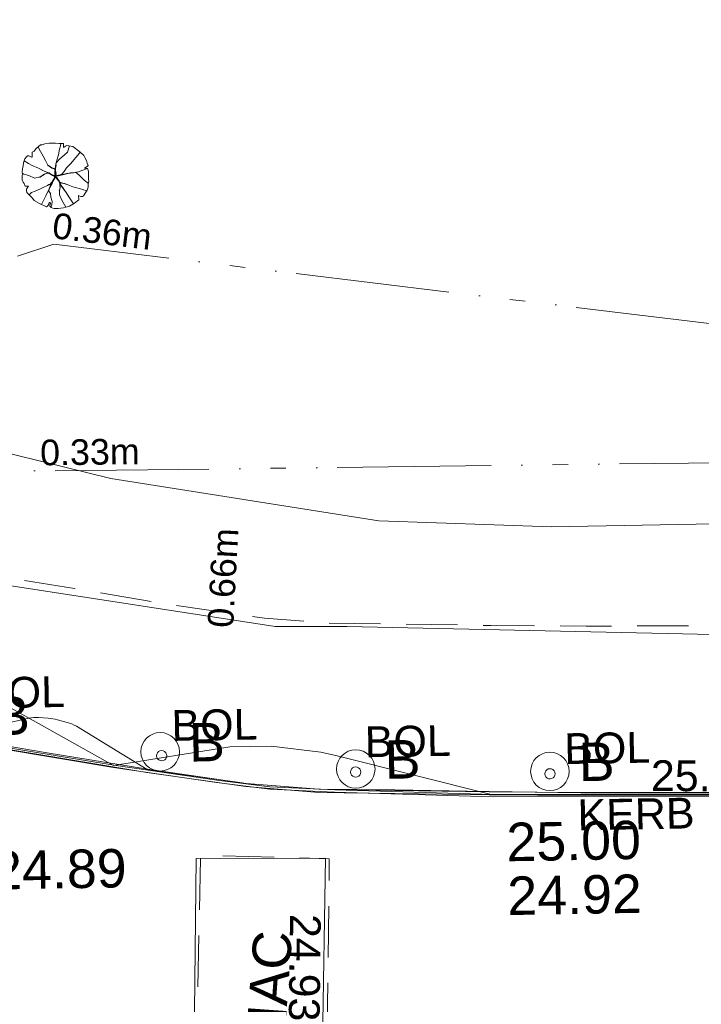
# Model space of a CAD drawing. Header units: millimetres. Extents: x -290717 to 520720, y -88450 to 287762.
# Tile 107 of 197: x -272459 to -265816, y 82152 to 91750. Entities that reach past the tile are written whole.
import ezdxf

# ---------------------------------------------------------------- set-up
doc = ezdxf.new("R2010")
doc.units = ezdxf.units.MM
for name, pattern in [('IMPORT-DASHED _2_', [750, 500, -250]), ('IMPORT-UG_EIR_QLB2 _2_', [2750, 1500, -300.0000000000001, 0, -300.0000000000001, 150, -300.0000000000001, 0, -200]), ('IMPORT-UG_ELEC_LV_QLB2 _2_', [2700, 1500, -300.0000000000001, 0, -250, 150, -300.0000000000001, 0, -200]), ('IMPORT-UG_ELEC_STREET LIGHTING_QLB2 _2_', [2700, 1500, -300.0000000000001, 0, -250, 150, -300.0000000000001, 0, -200])]:
    doc.linetypes.add(name, pattern=pattern)
for name, color, linetype, lineweight, true_color in [('00_TOPO_FOOTPATH', 7, 'Continuous', 9, 0xa50000), ('00_TOPO_FURN_BOLLARD', 7, 'Continuous', 9, 0x666666), ('00_TOPO_KERB_BOTTOM', 1, 'Continuous', 9, 0xff0000), ('00_TOPO_KERB_TOP', 7, 'Continuous', 9, 0xa500a5), ('00_UAV_FORM_LINES', 7, 'Continuous', 9, 0x666666), ('01_DTM_CONTOUR_MJR', 7, 'Continuous', 9, 0x7f3f00), ('12333-PUM-2D-U-0001-C01 - Rev2_REVIT IMPORT_dwg', 7, 'Continuous', 9, 0x767676), ('BOLLARD', 7, 'Continuous', 9, 0x00a5a5), ('BOLLARD_TXT', 7, 'Continuous', 9, 0x00a5a5), ('CONTOURS_INDEX', 4, 'Continuous', 9, 0x00ffff), ('CONTOURS_INDEX_LVL', 4, 'Continuous', 9, 0x00ffff), ('KERB_BOTTOM', 7, 'Continuous', 9, 0x0000a5), ('KERB_BOTTOM_TXT', 7, 'Continuous', 9, 0x0000a5), ('KERB_TOP', 2, 'Continuous', 9, 0xffff00), ('PUM-EIRCOMM-NOTES', 6, 'Continuous', 9, 0xff00ff), ('PUM-EIRCOMM-QLB2', 6, 'IMPORT-UG_EIR_QLB2 _2_', 9, 0xff00ff), ('PUM-ELECTRIC-LV-QLB2', 1, 'IMPORT-UG_ELEC_LV_QLB2 _2_', 9, 0xff0000), ('SAPLING', 120, 'Continuous', 9, 0x00ffbf)]:
    doc.layers.add(name, color=color, linetype=linetype, lineweight=lineweight, true_color=true_color)
for name, color, linetype, lineweight in [('00_TOPO_SURFACE', 7, 'Continuous', 9), ('00_TOPO_SURVEY_TEXT', 7, 'Continuous', 9), ('CHANGE_OF_SURFACE', 7, 'IMPORT-DASHED _2_', 9), ('CHANGE_OF_SURFACE_LVL', 7, 'Continuous', 9)]:
    doc.layers.add(name, color=color, linetype=linetype, lineweight=lineweight)
doc.styles.add('Arial_1', font='arial.ttf', dxfattribs={"height": 250})
doc.styles.add('Arial_3', font='arial.ttf', dxfattribs={"height": 299.9999999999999})
doc.styles.add('Swis721 Lt BT_2', font='swissl.ttf', dxfattribs={"height": 375})

# ---------------------------------------------------------------- blocks, each defined once
blk = doc.blocks.new('12333-PUM-2D-U-0001-C01 - Rev2_REVIT IMPORT_dwg_MSL_Bollard_2-2077182-Site Location Plan Existing')
at = {"layer": '00_TOPO_FURN_BOLLARD', "color": 254, "true_color": 0xcccccc}
blk.add_circle((0, 0), 62.50000000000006, dxfattribs=at)
blk = doc.blocks.new('12333-PUM-2D-U-0001-C01 - Rev2_REVIT IMPORT_dwg_MGS62954_T2_Galway_ITM_3d_Rev1-2077680-Site Location Plan Existing')
at = {"layer": '00_TOPO_FOOTPATH', "color": 254, "true_color": 0xcccccc, "flags": 128}
blk.add_lwpolyline([(533624629.855934, 725680580.2384113), (533624580.4577006, 725676919.6194859), (533624459.6280994, 725670973.9038116), (533624365.0675897, 725665358.2775408), (533624297.2866068, 725662202.8826259), (533624269.4258258, 725658440.3911254), (533624197.4600208, 725655087.8044952), (533624176.1033188, 725653351.1339405), (533624180.2796323, 725652316.5281343), (533624315.2070267, 725651136.9566214), (533624479.2832589, 725650424.1209928), (533624839.9968577, 725649585.1180503), (533625322.7080212, 725648880.2344853), (533625900.4260818, 725648297.5372416), (533626363.6291289, 725647923.2134187), (533627095.3721483, 725647493.8236501), (533627906.9588982, 725647156.1921736), (533628824.2835766, 725646879.3990555), (533630833.1913085, 725646420.767189), (533633530.1699058, 725645957.1704705), (533634229.1095665, 725645943.616578), (533637941.5537746, 725645796.8290335)], dxfattribs=at)
at = {"layer": '00_TOPO_KERB_BOTTOM', "color": 254, "true_color": 0xcccccc, "flags": 128}
blk.add_lwpolyline([(533630827.1163728, 725644812.4693213), (533631928.762276, 725644609.825802), (533632931.9456457, 725644446.5202338), (533633449.56635, 725644372.8230214), (533634081.4404398, 725644332.3212948), (533635623.9799489, 725644259.3371454), (533638279.549203, 725644218.5168664)], dxfattribs=at)
at = {"layer": '00_TOPO_KERB_TOP', "color": 254, "true_color": 0xcccccc, "flags": 128}
blk.add_lwpolyline([(533630831.1032272, 725644833.3421192), (533631932.391922, 725644630.7643068), (533632935.1507068, 725644467.5278559), (533633451.7468747, 725644393.9765137), (533634082.6222996, 725644353.5387993), (533635624.6455635, 725644280.5790758), (533638279.7794068, 725644239.7654897)], dxfattribs=at)
at = {"layer": '00_TOPO_SURFACE', "color": 254, "true_color": 0xcccccc, "flags": 128}
blk.add_lwpolyline([(533632615.158685, 725639463.2067119), (533632670.0000001, 725641920.0000001), (533632720, 725643710.0000001), (533633980, 725643690.0000002), (533633920.0000001, 725641890), (533633880, 725640060.0000002), (533633888.8732259, 725639431.0626625)], dxfattribs=at)
at = {"layer": '00_UAV_FORM_LINES', "color": 254, "true_color": 0xcccccc, "flags": 128}
blk.add_lwpolyline([(533639235.112, 725646884.8149999), (533636244.1120001, 725646881.815), (533634557.1120001, 725646967.8149999), (533631953.112, 725647426.8150003), (533630099.1120001, 725647916.8150002), (533628527.1120002, 725648476.8150002)], dxfattribs=at)
at = {"layer": '01_DTM_CONTOUR_MJR', "color": 254, "true_color": 0xcccccc, "flags": 128}
blk.add_lwpolyline([(533638280.0000001, 725644236.6666667), (533637473.9393939, 725644246.0606061), (533635620.0000001, 725644280.0000001), (533634111.5827771, 725644684.7774376), (533633952.2464945, 725644723.9693526), (533633470.4375047, 725644791.0860292), (533633066.9572435, 725644790.6208354), (533631930.0000002, 725644630), (533630830.0000001, 725645270.0000001)], dxfattribs=at)
at = {"xscale": 3, "yscale": 3, "zscale": 3}
for p in [(533632387.6505762, 725644754.6639644), (533634291.027256, 725644553.6615254), (533636182.1188004, 725644497.3398715)]:
    blk.add_blockref('12333-PUM-2D-U-0001-C01 - Rev2_REVIT IMPORT_dwg_MSL_Bollard_2-2077182-Site Location Plan Existing', p, dxfattribs=at)
at = {"layer": '00_TOPO_FURN_BOLLARD', "char_height": 375, "width": 398.9072968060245, "attachment_point": 1, "line_spacing_factor": 1.005061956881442, "style": 'Swis721 Lt BT_2'}
for insert in [(533630773.8600944, 725645318.582139), (533632670.408896, 725645028.8613142), (533634573.7855757, 725644827.8588755), (533636464.8771201, 725644771.5372214)]:
    blk.add_mtext('B', dxfattribs=dict(at, insert=insert))
at = {"layer": '00_TOPO_KERB_BOTTOM', "color": 251, "true_color": 0x666666, "insert": (533635746.1698834, 725643478.8666075), "char_height": 375, "width": 1495.902363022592, "attachment_point": 1, "line_spacing_factor": 1.005061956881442, "style": 'Swis721 Lt BT_2'}
blk.add_mtext('24.92', dxfattribs=at)
at = {"layer": '00_TOPO_KERB_TOP', "color": 251, "true_color": 0x666666, "insert": (533635746.7698833, 725644003.3295014), "char_height": 375, "width": 1495.902363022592, "attachment_point": 1, "line_spacing_factor": 1.005061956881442, "style": 'Swis721 Lt BT_2'}
blk.add_mtext('25.00', dxfattribs=at)
at = {"layer": '00_TOPO_SURFACE', "color": 251, "true_color": 0x666666, "insert": (533630730.0000001, 725643815.2296078), "char_height": 375, "width": 1495.902363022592, "attachment_point": 1, "line_spacing_factor": 1.005061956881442, "style": 'Swis721 Lt BT_2'}
blk.add_mtext('24.89', dxfattribs=at)
at = {"layer": '00_TOPO_SURVEY_TEXT', "color": 251, "true_color": 0x666666, "insert": (533633073.0195004, 725640804.3968663), "char_height": 375, "width": 2450.430537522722, "attachment_point": 1, "rotation": 84.85409152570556, "line_spacing_factor": 1.005061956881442, "style": 'Swis721 Lt BT_2'}
blk.add_mtext('TARMAC', dxfattribs=at)
blk = doc.blocks.new('12333-PUM-2D-U-0001-C01 - Rev2_REVIT IMPORT_dwg_SAPLING-2077789-Site Location Plan Existing')
at = {"layer": 'SAPLING', "color": 254, "true_color": 0xeaeaea, "flags": 128}
blk.add_lwpolyline([(-223.7556088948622, 233.4841135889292), (-204.9471663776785, 245.1583192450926), (-187.4358579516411, 265.9124626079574), (-161.4931785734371, 287.9637400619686), (-141.3876021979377, 303.5293476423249), (-126.4705616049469, 304.8264816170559), (-97.9336143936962, 315.2035532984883), (-57.07389453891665, 319.0949552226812), (-20.10557649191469, 318.4463882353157), (6.485669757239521, 319.0949552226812), (42.1568537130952, 315.2035532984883), (83.01657368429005, 313.2578523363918), (81.71943970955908, 297.04367776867), (82.36800669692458, 275.6409674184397), (101.176449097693, 287.9637400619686), (116.0934898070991, 295.0979768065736), (173.8159511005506, 282.7752041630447), (241.9154843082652, 230.2412786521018), (278.2352352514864, 192.6243937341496), (289.9094409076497, 173.8159512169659), (304.177914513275, 143.9818700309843), (310.0150173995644, 119.3363247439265), (318.4463881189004, 95.98791331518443), (308.069316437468, 84.9622746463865), (284.7209051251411, 70.69380104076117), (313.9064193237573, 66.15383212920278), (319.0949551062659, 51.2367916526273), (320.3920890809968, 34.37405009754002), (321.0406560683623, -18.80844251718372), (321.0406560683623, -44.10255479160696), (322.3377900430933, -57.72246140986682), (317.7978212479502, -86.90797560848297), (317.1492541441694, -88.20510958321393), (315.2035532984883, -116.0934898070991), (304.8264815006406, -145.2790040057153), (292.5037088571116, -164.087446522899), (269.8038645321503, -199.1100634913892), (257.4810918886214, -204.9471663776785), (242.5640511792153, -206.2443003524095), (226.3498767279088, -198.4614965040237), (219.2156398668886, -195.8672286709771), (223.7556087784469, -236.7269484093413), (178.355920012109, -270.4524315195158), (129.7133963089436, -296.3951107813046), (93.39364536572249, -306.7721825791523), (70.69380092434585, -312.6092853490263), (18.8084424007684, -319.0949552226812), (-18.15987552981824, -318.4463882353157), (-31.77978214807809, -315.8521202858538), (-48.64252370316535, -306.7721825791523), (-59.66816237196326, -295.7465437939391), (-60.96529634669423, -286.6666060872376), (-54.47962658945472, -268.5067305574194), (-61.61386333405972, -259.4267928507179), (-65.50526525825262, -258.7782258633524), (-70.6938011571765, -273.0466994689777), (-84.31370777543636, -295.0979768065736), (-94.69077945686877, -299.637945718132), (-161.4931785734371, -267.8581635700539), (-214.0271042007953, -234.7812475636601), (-226.9984438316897, -214.02710408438), (-256.1839580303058, -184.8415898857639), (-273.0466995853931, -168.6274153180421), (-281.478070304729, -157.6017766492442), (-286.0180392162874, -141.3876020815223), (-284.7209052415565, -125.1734275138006), (-276.9381013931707, -109.6078199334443), (-265.9124627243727, -94.69077934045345), (-296.3951108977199, -94.04221235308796), (-308.7178835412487, -68.09953309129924), (-316.5006873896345, -55.12819346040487), (-324.9320581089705, -35.67118395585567), (-324.9320581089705, 12.32277264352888), (-321.6892231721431, 18.80844251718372), (-322.9863571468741, 23.9969784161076), (-324.9320581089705, 44.75112177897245), (-319.7435222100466, 73.28806899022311), (-315.2035534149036, 104.4192841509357), (-309.3664505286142, 131.6590973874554), (-295.0979769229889, 171.8702502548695), (-280.1809363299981, 191.3272597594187), (-269.1552976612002, 199.7586304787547), (-266.5610297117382, 201.0557644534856), (-256.832524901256, 199.7586304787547), (-232.1869796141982, 186.7872908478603), (-228.2955776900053, 185.4901568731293), (-224.4041758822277, 190.0301257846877), (-225.7013098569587, 204.9471663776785)], close=True, dxfattribs=at)
for points in [[(-140.7390352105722, -277.5866683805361), (-119.3363247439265, -230.8898456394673), (-99.23074836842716, -191.3272597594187), (-77.17947091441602, -151.1161067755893), (-54.47962658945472, -108.3106860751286), (-30.48264817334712, -56.42532743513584), (-16.21417456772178, -31.77978214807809), (-2.594267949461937, -9.728504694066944), (-5.188535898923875, 32.42834913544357), (-1.945700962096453, 70.0452340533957), (3.891401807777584, 113.4992218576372), (16.21417445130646, 154.3589417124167), (31.1312151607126, 203.0014654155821), (42.80542070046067, 258.7782258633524), (52.53392551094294, 290.5580080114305), (57.07389442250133, 314.5549863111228)], [(141.3876020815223, 290.5580080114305), (121.9305925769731, 230.2412786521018), (87.55654247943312, 200.4071974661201), (44.75112166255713, 164.7360135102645), (9.079937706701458, 128.416262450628), (5.837102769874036, 107.6621190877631), (0.6485669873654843, 69.3966670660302), (3.891401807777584, 18.80844251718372), (9.079937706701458, -0.6485669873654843), (26.59124624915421, -0.6485669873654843), (62.91099719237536, 16.86274155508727), (85.61084163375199, 42.15685382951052), (109.6078199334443, 77.17947091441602), (150.4675397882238, 118.0391907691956), (180.3016209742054, 152.4132407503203), (219.2156398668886, 199.1100634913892), (245.1583191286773, 226.3498768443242)], [(-166.0331474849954, 284.0723381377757), (-141.3876021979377, 238.6726493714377), (-116.0934898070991, 193.9215277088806), (-94.04221246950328, 150.4675397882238), (-72.63950211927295, 104.4192841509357), (-34.37405009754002, 75.88233693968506), (-7.782803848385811, 68.09953309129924), (0, 53.8310594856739), (-0.6485669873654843, 32.42834913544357), (-5.837102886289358, 4.539968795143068), (-9.728504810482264, -20.75414347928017), (-25.94267937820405, -46.04825575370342), (-46.04825575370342, -79.12517176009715), (-63.55956429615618, -124.5248605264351), (-67.45096622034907, -149.1704058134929), (-53.18249261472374, -169.924549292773), (-49.93965767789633, -207.5414343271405), (-38.91401900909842, -250.3468551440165), (-40.21115298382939, -281.478070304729), (-46.69682274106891, -298.9893787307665), (-48.64252370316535, -306.7721825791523)], [(93.39364536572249, -306.7721825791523), (57.07389442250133, -236.7269484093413), (34.37404998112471, -186.7872908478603), (35.02261696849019, -145.9275709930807), (42.80542070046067, -115.4449228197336), (40.85971985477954, -75.23376995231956), (33.07691600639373, -47.99395671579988), (17.51130842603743, -29.83408118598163), (-5.837102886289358, -6.485669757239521), (-29.18551419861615, 4.539968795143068), (-60.96529634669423, 27.2398132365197), (-94.04221246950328, 40.85971985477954), (-128.4162625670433, 58.37102839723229), (-164.087446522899, 77.17947091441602), (-227.6470108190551, 105.7164181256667), (-260.0753598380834, 123.8762935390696), (-302.2322137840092, 151.7646737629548)], [(-75.23376995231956, 108.9592530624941), (-57.07389453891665, 94.69077934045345), (-38.26545202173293, 82.36800669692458), (-15.56560769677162, 71.99093501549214), (-2.594267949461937, 62.91099730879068), (-0.6485669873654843, 43.45398780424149), (-1.945700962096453, 29.18551419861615), (0.6485669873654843, 16.86274155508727), (-2.594267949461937, 3.242834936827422), (3.2428348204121, -8.431370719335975), (13.61990650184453, -23.34841131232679), (23.34841131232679, -41.50828684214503), (33.07691600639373, -54.4796264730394), (45.39968864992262, -78.47660488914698), (53.8310594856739, -95.33934632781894), (67.45096610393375, -114.1477888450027), (88.8536764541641, -147.2247049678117)], [(9.079937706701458, 131.0105304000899), (4.539968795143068, 117.3906237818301), (7.78280373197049, 105.0678511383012), (2.594267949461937, 83.66514067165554), (0.6485669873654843, 70.69380104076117), (-0.6485669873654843, 53.8310594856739), (-2.594267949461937, 38.2654519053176), (5.188535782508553, 25.94267926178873), (4.539968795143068, 14.26847360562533), (5.837102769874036, 5.837102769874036), (8.431370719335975, 1.297133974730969)], [(-323.6349241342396, 31.1312151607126), (-308.7178835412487, 22.05127745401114), (-260.7239268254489, 7.134236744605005), (-205.595733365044, -19.45700950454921), (-149.8189729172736, -7.78280373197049), (-101.8250163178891, 20.75414347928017), (-72.63950211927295, 29.18551419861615), (-35.02261708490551, 8.431370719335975), (-16.86274167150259, 4.539968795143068), (12.97133951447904, 0.6485669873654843), (36.96831793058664, 5.188535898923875), (73.2880688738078, 22.69984444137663)], [(-140.7390352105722, 64.20813128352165), (-110.2563870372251, 49.29109069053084), (-101.1764493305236, 44.10255479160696), (-86.90797560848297, 36.96831793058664), (-61.61386333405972, 29.18551419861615), (-46.04825575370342, 18.80844251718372), (-35.671184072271, 9.728504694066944), (-22.05127745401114, 6.485669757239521), (-1.297133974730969, 3.891401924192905), (-2.594267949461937, -0.6485669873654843), (-3.242834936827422, -9.079937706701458), (-18.80844251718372, 0.6485669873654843), (-29.18551419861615, 5.188535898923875), (-44.10255490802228, 13.61990661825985), (-63.55956429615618, 25.94267926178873), (-73.93663609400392, 31.1312151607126), (-77.82803790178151, 28.53694721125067), (-97.2850474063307, 22.69984444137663), (-116.0934898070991, 14.91704059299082), (-123.8762936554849, 6.485669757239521), (-137.4962002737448, 0), (-151.7646738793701, -9.079937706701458), (-156.3046427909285, -9.079937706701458)], [(-145.2790040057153, 66.80239911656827), (-124.5248606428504, 55.77676044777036), (-92.09651150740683, 39.56258588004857), (-55.12819357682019, 24.64554528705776), (-29.18551419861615, 7.78280373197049)], [(-64.85669827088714, -125.1734275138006), (-58.37102839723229, -110.9049539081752), (-49.93965767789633, -101.1764492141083), (-44.10255490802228, -89.5022435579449), (-35.671184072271, -73.28806899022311), (-28.53694732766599, -55.77676044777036), (-16.86274167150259, -37.61688491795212), (-5.837102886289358, -22.05127745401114), (-1.945700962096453, -11.6742056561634), (0.6485669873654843, 0)], [(310.6635843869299, 65.50526514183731), (223.1070417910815, 36.96831793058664), (175.1130850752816, 27.88838022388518), (119.3363246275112, 20.75414347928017), (86.90797560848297, 14.91704059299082), (29.83408118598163, 6.485669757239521), (0, 0), (11.02563866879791, -29.83408118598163), (36.31975094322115, -57.72246140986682), (58.37102839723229, -70.69380104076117), (94.04221235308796, -79.12517176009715), (132.9562312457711, -97.28504728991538), (167.3302813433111, -110.2563870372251), (201.0557644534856, -119.3363247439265), (232.1869794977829, -127.119128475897), (260.7239268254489, -136.1990662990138), (301.5836465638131, -150.4675397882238)], [(32.42834901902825, -146.5761379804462), (39.56258588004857, -130.3619634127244), (43.45398768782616, -114.7963558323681), (39.56258588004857, -101.1764492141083), (42.80542070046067, -81.71943970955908), (38.2654519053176, -68.09953309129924), (26.59124624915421, -46.04825575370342), (11.67420553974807, -30.48264817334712), (7.78280373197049, -16.86274155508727), (0, -8.431370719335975), (0.6485669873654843, 1.297133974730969), (0, 11.6742056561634), (0.6485669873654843, 23.9969784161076)], [(4.539968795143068, -3.242834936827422), (27.88838022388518, 0.6485669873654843), (55.77676044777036, 6.485669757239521), (79.77373874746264, 11.6742056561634), (108.3106859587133, 22.69984444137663), (130.3619632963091, 22.69984444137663)], [(6.485669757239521, -0.6485669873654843), (28.53694721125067, 0.6485669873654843), (45.39968864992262, 5.188535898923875), (51.88535852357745, 8.431370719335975), (62.91099719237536, 11.02563866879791), (83.66514067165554, 12.97133963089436), (106.3649849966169, 18.15987552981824), (129.0648293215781, 22.69984444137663), (147.2247048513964, 26.59124624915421), (164.0874464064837, 25.94267926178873), (189.3815586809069, 31.1312151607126), (195.8672285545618, 31.77978214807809)], [(319.0949551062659, -79.77373886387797), (278.2352352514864, -47.99395671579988), (236.7269484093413, -5.188535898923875), (205.5957332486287, 26.59124624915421), (199.7586304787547, 32.42834913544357)], [(-259.4267928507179, -181.5987549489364), (-236.0783815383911, -157.6017766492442), (-200.4071975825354, -144.6304370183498), (-149.8189729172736, -123.8762935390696), (-52.53392562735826, -79.12517176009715), (-24.64554540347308, -43.45398780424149), (-2.594267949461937, -16.21417456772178)], [(-81.7194398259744, -91.44794452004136), (-62.91099730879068, -84.9622746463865), (-51.88535863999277, -80.42230573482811), (-43.45398792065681, -66.80239911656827), (-33.72548311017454, -57.07389442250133), (-25.94267937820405, -44.75112177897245), (-14.91704070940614, -30.48264817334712), (-8.431370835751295, -22.69984444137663), (-7.782803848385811, -11.02563866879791), (-5.837102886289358, -2.594267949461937)], [(-81.07087283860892, -91.44794452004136), (-65.50526525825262, -83.66514067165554), (-55.12819357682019, -81.71943970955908), (-47.34538972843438, -73.28806899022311), (-34.37405009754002, -56.42532743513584), (-17.51130854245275, -28.53694721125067), (-3.891401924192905, -15.5656075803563)], [(-63.55956429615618, -121.282025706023), (-51.2367916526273, -96.6364803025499), (-40.21115298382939, -75.23376995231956), (-28.53694732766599, -49.29109069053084), (-16.21417456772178, -28.53694721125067), (-3.891401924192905, -16.21417456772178)], [(103.7707170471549, -84.31370765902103), (85.61084163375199, -77.17947091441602), (65.50526514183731, -73.28806899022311), (49.93965756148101, -65.50526514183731), (36.31975094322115, -57.72246140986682), (29.18551408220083, -45.39968876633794), (22.69984432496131, -36.31975094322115), (17.51130842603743, -26.59124624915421), (11.02563866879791, -14.91704059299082), (0.6485669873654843, -5.188535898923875)], [(169.2759823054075, -276.9381013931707), (132.9562312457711, -215.3242380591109), (93.39364536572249, -154.3589417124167), (53.8310594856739, -98.58218126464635), (29.83408118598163, -51.2367916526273), (4.539968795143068, -17.51130854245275)], [(86.90797560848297, -76.53090392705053), (68.74809996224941, -72.63950200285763), (49.93965756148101, -68.74810007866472), (35.67118395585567, -55.12819346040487)], [(83.66514067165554, -143.3333030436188), (70.04523393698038, -119.3363247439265), (59.01959526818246, -103.7707171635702), (44.10255467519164, -79.77373886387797), (37.61688491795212, -68.74810007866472)]]:
    blk.add_lwpolyline(points, dxfattribs=at)
blk = doc.blocks.new('12333-PUM-2D-U-0001-C01 - Rev2_REVIT IMPORT_dwg_CIRCL-2077706-Site Location Plan Existing')
at = {"layer": 'BOLLARD', "color": 254, "true_color": 0xaae1e1, "flags": 128}
blk.add_lwpolyline([(475.0000000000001, -154), (500.0000000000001, 0), (475.0000000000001, 154), (404.0000000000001, 293), (293, 404.0000000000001), (154, 475.0000000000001), (0, 500.0000000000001), (-154, 475.0000000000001), (-293, 404.0000000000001), (-404.0000000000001, 293), (-475.0000000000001, 154), (-500.0000000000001, 0), (-475.0000000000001, -154), (-404.0000000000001, -293), (-293, -404.0000000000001), (-154, -475.0000000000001), (0, -500.0000000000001), (154, -475.0000000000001), (293, -404.0000000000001), (404.0000000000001, -293)], close=True, dxfattribs=at)
blk = doc.blocks.new('12333-PUM-2D-U-0001-C01 - Rev2_REVIT IMPORT_dwg-1620468-Site Location Plan Existing')
at = {"layer": 'CHANGE_OF_SURFACE', "color": 253, "true_color": 0xaaaaaa, "flags": 128}
for points in [[(-15898.62421868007, 33392.84382132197), (-15882.95014749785, 33368.72986564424), (-15588.88693270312, 32981.00207152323), (-15256.43743423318, 32619.9310928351), (-14988.46738820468, 32364.82360947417), (-14735.63311132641, 32156.23533073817), (-14442.75295769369, 31942.45419651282), (-14116.13218695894, 31740.35759503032), (-13845.14061105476, 31606.74369253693), (-13537.13870223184, 31485.16399180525), (-13144.81587556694, 31361.52285896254), (-12704.2080904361, 31231.11308319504), (-12157.91636903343, 31093.53839501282), (-11187.42334016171, 30840.36630066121), (-10428.65945247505, 30676.66039336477), (-9499.078385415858, 30504.91960940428), (-8544.280281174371, 30329.3245560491), (-7652.564665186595, 30186.33808696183), (-7045.745905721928, 30126.61183101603), (-6360.531588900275, 30104.4188181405), (-5447.828434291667, 30075.43088973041), (-4520.174065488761, 30053.3438808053), (-1775.062833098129, 30008.75324138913), (5.044654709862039, 29992.01241880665), (5388.024418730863, 29937.44796235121)], [(-8473.977806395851, 23605.84036482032), (-8400.026269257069, 25620.93242583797), (-8316.91413023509, 27885.6400771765), (-7062.046381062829, 27829.19883262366), (-7115.968707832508, 25998.24453203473), (-7181.919868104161, 23758.84635653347), (-7187.026702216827, 23585.44174511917)]]:
    blk.add_lwpolyline(points, dxfattribs=at)
at = {"layer": 'CONTOURS_INDEX', "color": 131, "true_color": 0xaaffff, "flags": 128}
blk.add_lwpolyline([(-2930.765482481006, 28398.52396911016), (-4552.208516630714, 28426.46684637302), (-4599.208516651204, 28428.73293557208), (-5492.20851645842, 28455.94261272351), (-5530.541850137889, 28458.81626859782), (-6412.208516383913, 28489.23293536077), (-7152.208516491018, 28509.23293549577), (-7862.2085166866, 28577.98293558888), (-7899.131593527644, 28583.84831983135), (-8822.208516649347, 28729.23293535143), (-9504.49133256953, 29163.62604580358), (-9525.362207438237, 29175.66998465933), (-9546.80259875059, 29186.44646368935), (-9569.097264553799, 29195.32175315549), (-9591.96144656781, 29202.9295824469), (-9686.638981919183, 29229.91408978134), (-9709.318846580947, 29235.68066279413), (-9732.160328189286, 29240.57029164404), (-9755.24423492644, 29244.14450395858), (-9778.489758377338, 29246.84177222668), (-9871.96039489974, 29254.97998250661), (-9895.268082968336, 29255.98625361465), (-9918.497200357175, 29255.64532959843), (-9941.608462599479, 29253.28361336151), (-9964.641154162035, 29249.57470165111), (-10742.20851645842, 29089.23293557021)], dxfattribs=at)
at = {"layer": 'KERB_BOTTOM', "color": 9, "true_color": 0xaaaae1, "flags": 128}
blk.add_lwpolyline([(-10753.0163839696, 29056.54304346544), (-9798.560681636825, 28880.20665256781), (-8824.51204664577, 28701.07127155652), (-7864.458363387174, 28547.12680354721), (-7153.514819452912, 28477.15204535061), (-6413.494073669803, 28453.18393816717), (-5493.713553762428, 28423.97122923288), (-4553.252802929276, 28401.57930646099), (-1796.247328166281, 28356.79546080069)], dxfattribs=at)
at = {"layer": 'KERB_TOP', "color": 51, "true_color": 0xffffaa, "flags": 128}
blk.add_lwpolyline([(-10746.88263132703, 29087.18027628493), (-9792.897320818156, 28910.93079058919), (-8819.212723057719, 28731.86235898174), (-7860.451346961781, 28578.12511222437), (-7151.476855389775, 28508.34415829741), (-6412.492526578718, 28484.40961900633), (-5492.845843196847, 28455.20116051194), (-4552.62726766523, 28432.81500402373), (-1795.846718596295, 28388.03481205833)], dxfattribs=at)
at = {"layer": 'PUM-EIRCOMM-QLB2', "color": 211, "true_color": 0xffaaff, "flags": 128}
for points in [[(-15246.6532763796, 32113.45941282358), (-9642.649847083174, 33865.64382130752), (-26.64984716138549, 32530.64382134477), (3821.294862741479, 32003.75917954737)], [(-15163.13425591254, 31901.61698393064), (-9769.649847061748, 31655.64382134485), (907.3501528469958, 31601.64382134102), (3799.403494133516, 31653.49728109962)]]:
    blk.add_lwpolyline(points, dxfattribs=at)
for name, p in [('12333-PUM-2D-U-0001-C01 - Rev2_REVIT IMPORT_dwg_MGS62954_T2_Galway_ITM_3d_Rev1-2077680-Site Location Plan Existing', (-533641079.6498471, -725615854.3561786)), ('12333-PUM-2D-U-0001-C01 - Rev2_REVIT IMPORT_dwg_SAPLING-2077789-Site Location Plan Existing', (-9613.3473275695, 34531.10628516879))]:
    blk.add_blockref(name, p)
at = {"xscale": 0.1, "yscale": 0.1, "zscale": 0.1}
for p in [(-8678.11075213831, 28861.59026424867), (-6790.468006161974, 28669.45020330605), (-4897.15445355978, 28619.50703279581)]:
    blk.add_blockref('12333-PUM-2D-U-0001-C01 - Rev2_REVIT IMPORT_dwg_CIRCL-2077706-Site Location Plan Existing', p, dxfattribs=at)
at = {"layer": 'BOLLARD_TXT', "char_height": 299.9999999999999, "width": 1002.685946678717, "attachment_point": 1, "line_spacing_factor": 0.9417779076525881, "style": 'Arial_3'}
for insert in [(-10447.74187623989, 29653.9229979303), (-8577.348188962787, 29304.14580512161), (-6696.421474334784, 29112.00678446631), (-4753.760555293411, 29011.67618639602)]:
    blk.add_mtext('BOL', dxfattribs=dict(at, insert=insert))
at = {"layer": 'CHANGE_OF_SURFACE_LVL', "insert": (-7153.732217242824, 27291.31844936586), "char_height": 299.9999999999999, "width": 1256.112065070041, "attachment_point": 1, "rotation": 268.31310647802, "line_spacing_factor": 0.9417779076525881, "style": 'Arial_3'}
blk.add_mtext('24.93', dxfattribs=at)
at = {"layer": 'CONTOURS_INDEX_LVL', "insert": (-3910.699743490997, 28734.4899769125), "char_height": 299.9999999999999, "width": 1256.112065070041, "attachment_point": 1, "rotation": 358.80803936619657, "line_spacing_factor": 0.9417779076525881, "style": 'Arial_3'}
blk.add_mtext('25.00', dxfattribs=at)
at = {"layer": 'KERB_BOTTOM_TXT', "insert": (-4635.981496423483, 28363.86799793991), "char_height": 299.9999999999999, "width": 1362.624491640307, "attachment_point": 1, "line_spacing_factor": 0.9417779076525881, "style": 'Arial_3'}
blk.add_mtext('KERB', dxfattribs=at)
at = {"layer": 'PUM-EIRCOMM-NOTES', "char_height": 250, "width": 1160.025439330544, "attachment_point": 2, "line_spacing_factor": 0.9417779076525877, "style": 'Arial_1'}
for s, insert, rotation in [('0.36m', (-9151.238128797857, 34107.61690047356), 352.09608488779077), ('0.33m', (-9325.201710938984, 31959.69764355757), 359.7102233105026)]:
    blk.add_mtext(s, dxfattribs=dict(at, insert=insert, rotation=rotation))
at = {"layer": 'PUM-ELECTRIC-LV-QLB2', "insert": (-8175.027281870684, 30593.56158116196), "char_height": 250, "width": 1160.025439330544, "attachment_point": 2, "rotation": 85.88533470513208, "line_spacing_factor": 0.9417779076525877, "style": 'Arial_1'}
blk.add_mtext('0.66m', dxfattribs=at)

msp = doc.modelspace()

# ---------------------------------------------------------------- block references
at = {"layer": '12333-PUM-2D-U-0001-C01 - Rev2_REVIT IMPORT_dwg', "color": 254, "linetype": 'IMPORT-UG_ELEC_STREET LIGHTING_QLB2 _2_', "true_color": 0xffd4d4, "rotation": 0.9999999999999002}
msp.add_blockref('12333-PUM-2D-U-0001-C01 - Rev2_REVIT IMPORT_dwg-1620468-Site Location Plan Existing', (-261895.0770586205, 55869.5817132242), dxfattribs=at)

doc.saveas('drawing.dxf')
